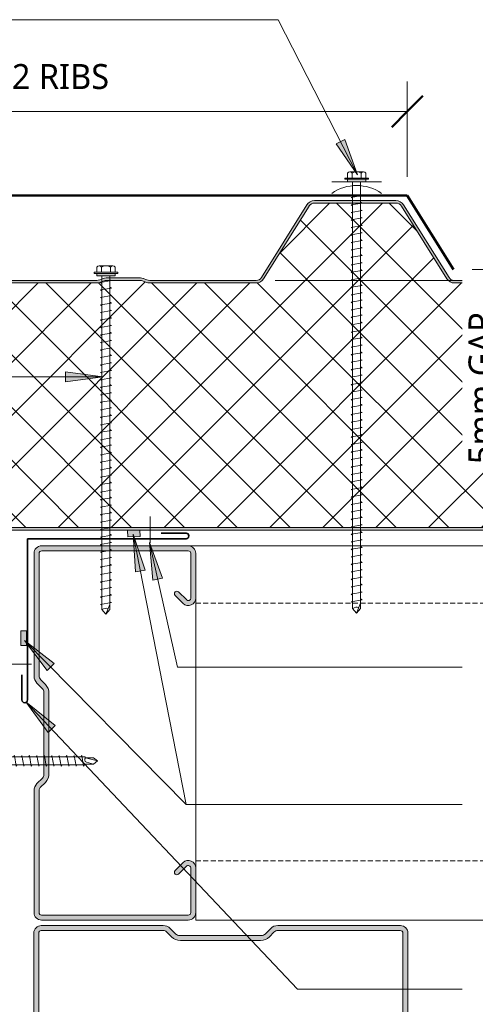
# Model space of a CAD drawing. Header units: millimetres. Extents: x -399 to 996, y 9 to 657.
# Tile 4 of 5: x 203 to 386, y 221 to 616. Entities that reach past the tile are written whole.
import ezdxf

# ---------------------------------------------------------------- set-up
doc = ezdxf.new("R2010")
doc.units = ezdxf.units.MM
doc.linetypes.add('Dash Short', pattern=[3, 2, -1])
for name, color, linetype, lineweight in [('A-ANNO-DIMS', 211, 'Continuous', 9), ('A-ANNO-DIMS-5', 211, 'Continuous', 9), ('A-DETL', 90, 'Continuous', 13), ('A-DETL-GENF', 92, 'Continuous', 13), ('G-ANNO-TEXT', 231, 'Continuous', 9)]:
    doc.layers.add(name, color=color, linetype=linetype, lineweight=lineweight)
doc.styles.add('Yu Gothic_1', font='Yu Gothic.ttf', dxfattribs={"height": 10})
doc.dimstyles.new('Diagonal', dxfattribs={"dimscale": 304.8, "dimtxt": 11.609035, "dimasz": 0.04101, "dimexe": 0.03937, "dimexo": 0.024606, "dimgap": 0.024606, "dimtad": 1, "dimdec": 0, "dimzin": 0, "dimdsep": 46, "dimtxsty": 'Yu Gothic_1', "dimblk1": 'OBLIQUE', "dimblk2": 'OBLIQUE', "dimsah": 1, "dimcen": 0.09, "dimazin": 0, "dimtfac": 1, "dimtdec": 4, "dimtix": 1, "dimtmove": 1, "dimatfit": 3, "dimfxl": 1, "dimtvp": 1, "dimtfill": 1, "dimtolj": 1, "dimtzin": 0, "dimarcsym": 2})
doc.dimstyles.new('Diagonal_1', dxfattribs={"dimscale": 304.8, "dimtxt": 11.609035, "dimasz": 0.04101, "dimexe": 0.03937, "dimexo": 0.024606, "dimgap": 0.024606, "dimtad": 1, "dimdec": 0, "dimzin": 0, "dimdsep": 46, "dimtxsty": 'Yu Gothic_1', "dimblk1": 'OBLIQUE', "dimblk2": 'OBLIQUE', "dimsah": 1, "dimcen": 0.09, "dimazin": 0, "dimtfac": 1, "dimtdec": 4, "dimtix": 1, "dimtmove": 0, "dimatfit": 3, "dimfxl": 1, "dimtvp": 1, "dimtfill": 1, "dimtolj": 1, "dimtzin": 0, "dimarcsym": 2})

# ---------------------------------------------------------------- blocks, each defined once
blk = doc.blocks.new('Metecno RFw 1000 - FLAT FINISH - RFw 1000 100mm - FLAT-4181614-06  BARGE WITH PROFILED CLADDING2')
at = {"layer": 'A-DETL-GENF'}
h = blk.add_hatch(color=256, dxfattribs=at)
h.paths.add_polyline_path([(1009.62, 0), (53.69, 0), (53.69, -1), (1018.41, -1.03), (1018.77, -1.23), (1018.97, -1.59), (1019, -1.8), (1018.97, -6.17), (1018.77, -6.53), (1018.6, -6.65), (1014.54, -9), (1001.2, -9), (1000.63, -9.07), (1000.1, -9.29), (999.64, -9.64), (999.29, -10.1), (999.07, -10.63), (999, -11.2), (998.97, -13.41), (998.77, -13.76), (998.41, -13.97), (998.2, -14), (994, -14), (994, -15), (998.41, -14.97), (998.67, -14.94), (999.1, -14.76), (999.47, -14.47), (999.84, -13.89), (999.94, -13.67), (1000, -12.99), (1000.04, -10.89), (1000.16, -10.6), (1000.35, -10.35), (1000.6, -10.16), (1000.89, -10.04), (1001.2, -10), (1014.54, -9.97), (1014.79, -9.94), (1015.22, -9.76), (1019.1, -7.52), (1019.47, -7.23), (1019.84, -6.65), (1019.94, -6.43), (1020, -5.96), (1020, -1.8), (1019.9, -1.23), (1019.76, -0.9), (1019.47, -0.53), (1019, -0.2), (1018.6, -0.05), (1018.2, 0)])
h.paths.add_polyline_path([(879.95, -99), (879.19, -99.07), (878.46, -99.29), (876.68, -100), (862.07, -100), (860.28, -99.29), (859.55, -99.07), (858.79, -99), (815.95, -99), (815.19, -99.07), (814.46, -99.29), (812.68, -100), (798.07, -100), (796.28, -99.29), (795.55, -99.07), (794.79, -99), (752.04, -99), (751.18, -99.11), (750.39, -99.43), (749.69, -99.93), (749.15, -100.6), (730.91, -129.78), (730.5, -130.29), (729.97, -130.67), (729.36, -130.92), (728.71, -131), (696.04, -131), (695.38, -130.92), (694.77, -130.67), (694.25, -130.29), (693.83, -129.78), (675.59, -100.6), (675.05, -99.93), (674.36, -99.43), (673.56, -99.11), (672.71, -99), (629.95, -99), (629.19, -99.07), (628.46, -99.29), (626.68, -100), (612.07, -100), (610.28, -99.29), (609.55, -99.07), (608.79, -99), (565.95, -99), (565.19, -99.07), (564.46, -99.29), (562.68, -100), (548.07, -100), (546.28, -99.29), (545.55, -99.07), (544.79, -99), (502.04, -99), (501.18, -99.11), (500.39, -99.43), (499.69, -99.93), (499.15, -100.6), (480.91, -129.78), (480.5, -130.29), (479.97, -130.67), (479.36, -130.92), (478.71, -131), (446.04, -131), (445.38, -130.92), (444.77, -130.67), (444.25, -130.29), (443.83, -129.78), (425.59, -100.6), (425.05, -99.93), (424.36, -99.43), (423.56, -99.11), (422.71, -99), (379.95, -99), (379.19, -99.07), (378.46, -99.29), (376.68, -100), (362.07, -100), (360.28, -99.29), (359.55, -99.07), (358.79, -99), (315.95, -99), (315.19, -99.07), (314.46, -99.29), (312.68, -100), (298.07, -100), (296.28, -99.29), (295.55, -99.07), (294.79, -99), (252.04, -99), (251.18, -99.11), (250.39, -99.43), (249.69, -99.93), (249.15, -100.6), (230.91, -129.78), (230.5, -130.29), (229.97, -130.67), (229.36, -130.92), (228.71, -131), (196.04, -131), (195.38, -130.92), (194.77, -130.67), (194.25, -130.29), (193.83, -129.78), (175.59, -100.6), (175.05, -99.93), (174.36, -99.43), (173.56, -99.11), (172.71, -99), (129.95, -99), (129.07, -99.11), (128.46, -99.29), (126.68, -100), (112.07, -100), (110.28, -99.29), (109.55, -99.07), (108.79, -99), (65.95, -99), (65.19, -99.07), (64.46, -99.29), (62.68, -100), (53.69, -100), (53.69, -101), (62.86, -100.95), (63.41, -100.79), (65.38, -100.05), (65.95, -100), (109.36, -100.05), (110.28, -100.36), (111.88, -100.95), (112.45, -101), (126.86, -100.95), (127.41, -100.79), (129.38, -100.05), (129.95, -100), (172.71, -100), (173.31, -100.08), (173.87, -100.3), (174.36, -100.66), (174.74, -101.13), (192.98, -130.31), (193.56, -131.01), (194.29, -131.55), (195.13, -131.89), (196.04, -132), (228.71, -132), (229.61, -131.89), (230.45, -131.55), (231.26, -130.92), (231.76, -130.31), (250, -101.13), (250.39, -100.66), (250.87, -100.3), (251.43, -100.08), (252.04, -100), (295.36, -100.05), (296.28, -100.36), (297.88, -100.95), (298.45, -101), (312.86, -100.95), (313.41, -100.79), (315.38, -100.05), (315.95, -100), (359.36, -100.05), (360.28, -100.36), (361.88, -100.95), (362.45, -101), (376.86, -100.95), (377.41, -100.79), (379.38, -100.05), (379.95, -100), (422.71, -100), (423.31, -100.08), (423.87, -100.3), (424.36, -100.66), (424.74, -101.13), (442.98, -130.31), (443.56, -131.01), (444.29, -131.55), (445.13, -131.89), (446.04, -132), (478.71, -132), (479.61, -131.89), (480.5, -131.52), (481.2, -131), (481.76, -130.31), (500, -101.13), (500.39, -100.66), (500.87, -100.3), (501.43, -100.08), (502.04, -100), (545.36, -100.05), (546.28, -100.36), (547.88, -100.95), (548.45, -101), (562.86, -100.95), (563.41, -100.79), (565.38, -100.05), (565.95, -100), (609.36, -100.05), (610.28, -100.36), (611.88, -100.95), (612.45, -101), (626.86, -100.95), (627.41, -100.79), (629.38, -100.05), (629.95, -100), (672.71, -100), (673.31, -100.08), (673.87, -100.3), (674.36, -100.66), (674.74, -101.13), (692.98, -130.31), (693.56, -131.01), (694.29, -131.55), (695.13, -131.89), (696.04, -132), (728.71, -132), (729.61, -131.89), (730.45, -131.55), (731.2, -131), (731.76, -130.31), (750, -101.13), (750.39, -100.66), (750.87, -100.3), (751.43, -100.08), (752.04, -100), (795.36, -100.05), (796.28, -100.36), (797.88, -100.95), (798.45, -101), (812.86, -100.95), (813.41, -100.79), (815.38, -100.05), (815.95, -100), (859.36, -100.05), (860.28, -100.36), (861.88, -100.95), (862.45, -101), (876.86, -100.95), (877.41, -100.79), (879.38, -100.05), (879.95, -100), (922.71, -100), (923.31, -100.08), (923.87, -100.3), (924.36, -100.66), (924.74, -101.13), (942.98, -130.31), (943.56, -131.01), (944.29, -131.55), (945.13, -131.89), (946.04, -132), (978.71, -132), (979.61, -131.89), (980.45, -131.55), (981.19, -131.01), (981.76, -130.31), (1000, -101.13), (999.15, -100.6), (980.91, -129.78), (980.5, -130.29), (979.97, -130.67), (979.36, -130.92), (978.71, -131), (946.04, -131), (945.38, -130.92), (944.77, -130.67), (944.25, -130.29), (943.83, -129.78), (925.59, -100.6), (925.05, -99.93), (924.36, -99.43), (923.56, -99.11), (922.71, -99), (884.53, -99)])
h = blk.add_hatch(dxfattribs=at)
h.set_pattern_fill('FP_2', color=256, style=0, pattern_type=2)
h.set_pattern_definition([(225, (1050.084, 411.128), (10.6066, -10.6066), []), (315, (1050.084, 411.128), (10.6066, 10.6066), [])])
h.paths.add_polyline_path([(1018.2, -1), (53.69, -1), (53.69, -100), (62.68, -100), (64.46, -99.29), (65.19, -99.07), (65.95, -99), (108.79, -99), (109.55, -99.07), (110.28, -99.29), (112.07, -100), (126.68, -100), (128.46, -99.29), (129.19, -99.07), (129.95, -99), (172.71, -99), (173.56, -99.11), (174.36, -99.43), (175.05, -99.93), (175.59, -100.6), (193.83, -129.78), (194.25, -130.29), (194.77, -130.67), (195.38, -130.92), (196.04, -131), (228.71, -131), (229.36, -130.92), (229.97, -130.67), (230.5, -130.29), (230.91, -129.78), (249.15, -100.6), (249.69, -99.93), (250.39, -99.43), (251.18, -99.11), (252.04, -99), (294.79, -99), (295.55, -99.07), (296.28, -99.29), (298.07, -100), (312.68, -100), (314.46, -99.29), (315.19, -99.07), (315.95, -99), (358.79, -99), (359.55, -99.07), (360.28, -99.29), (362.07, -100), (376.68, -100), (378.46, -99.29), (379.19, -99.07), (379.95, -99), (422.71, -99), (423.56, -99.11), (424.36, -99.43), (425.05, -99.93), (425.59, -100.6), (443.83, -129.78), (444.25, -130.29), (444.77, -130.67), (445.38, -130.92), (446.04, -131), (478.71, -131), (479.36, -130.92), (479.97, -130.67), (480.5, -130.29), (480.91, -129.78), (499.15, -100.6), (499.69, -99.93), (500.39, -99.43), (501.18, -99.11), (502.04, -99), (544.79, -99), (545.55, -99.07), (546.28, -99.29), (548.07, -100), (562.68, -100), (564.46, -99.29), (565.19, -99.07), (565.95, -99), (608.79, -99), (609.55, -99.07), (610.28, -99.29), (612.07, -100), (626.68, -100), (628.46, -99.29), (629.19, -99.07), (629.95, -99), (672.71, -99), (673.56, -99.11), (674.36, -99.43), (675.05, -99.93), (675.59, -100.6), (693.83, -129.78), (694.25, -130.29), (694.77, -130.67), (695.38, -130.92), (696.04, -131), (728.71, -131), (729.36, -130.92), (729.97, -130.67), (730.5, -130.29), (730.91, -129.78), (749.15, -100.6), (749.69, -99.93), (750.39, -99.43), (751.18, -99.11), (752.04, -99), (794.79, -99), (795.55, -99.07), (796.28, -99.29), (798.07, -100), (812.68, -100), (814.46, -99.29), (815.19, -99.07), (815.95, -99), (858.79, -99), (859.55, -99.07), (860.28, -99.29), (862.07, -100), (876.68, -100), (878.46, -99.29), (879.19, -99.07), (879.95, -99), (922.71, -99), (923.56, -99.11), (924.36, -99.43), (925.05, -99.93), (925.59, -100.6), (943.83, -129.78), (944.25, -130.29), (944.77, -130.67), (945.38, -130.92), (946.04, -131), (978.71, -131), (979.36, -130.92), (979.97, -130.67), (980.5, -130.29), (980.91, -129.78), (1000, -99.24), (1000, -13.2), (999.94, -13.67), (999.76, -14.1), (999.47, -14.47), (999.1, -14.76), (998.67, -14.94), (998.2, -15), (994, -15), (994, -14), (998.41, -13.97), (998.77, -13.76), (998.89, -13.6), (999, -12.99), (999, -11.2), (999.07, -10.63), (999.29, -10.1), (999.64, -9.64), (1000.1, -9.29), (1000.63, -9.07), (1001.2, -9), (1014.54, -9), (1018.77, -6.53), (1018.89, -6.36), (1019, -5.96), (1019, -1.8), (1018.89, -1.4), (1018.6, -1.11), (1018.41, -1.03)])
for p, q in [((1018.2, 0), (53.69, 0)), ((1018.2, -1), (53.69, -1)), ((629.95, -99), (672.71, -99)), ((629.95, -100), (672.71, -100)), ((674.74, -101.13), (692.98, -130.31)), ((675.59, -100.6), (693.83, -129.78)), ((730.91, -129.78), (749.15, -100.6)), ((731.76, -130.31), (750, -101.13)), ((752.04, -99), (794.79, -99)), ((752.04, -100), (794.79, -100)), ((795.91, -100.21), (797.34, -100.79)), ((796.28, -99.29), (798.07, -100)), ((798.07, -100), (812.68, -100)), ((798.45, -101), (812.29, -101)), ((812.68, -100), (814.46, -99.29)), ((813.41, -100.79), (814.84, -100.21)), ((815.95, -99), (858.79, -99)), ((815.95, -100), (858.79, -100)), ((696.04, -131), (728.71, -131)), ((696.04, -132), (728.71, -132))]:
    blk.add_line(p, q, dxfattribs=at)
for centre, radius, start, end in [((672.71, -102.4), 3.4, 32.0054, 90), ((672.71, -102.4), 2.4, 32.0054, 90), ((752.04, -102.4), 3.4, 90, 147.9946), ((752.04, -102.4), 2.4, 90, 147.9946), ((794.79, -103), 4, 68.1986, 90), ((794.79, -103), 3, 68.1986, 90), ((798.45, -98), 3, 248.1986, 270), ((812.29, -98), 3, 270, 291.8014), ((815.95, -103), 4, 90, 111.8014), ((815.95, -103), 3, 90, 111.8014), ((696.04, -128.4), 2.6, 212.0054, 270), ((728.71, -128.4), 2.6, 270, 327.9946), ((696.04, -128.4), 3.6, 212.0054, 270), ((728.71, -128.4), 3.6, 270, 327.9946)]:
    blk.add_arc(centre, radius, start, end, dxfattribs=at)
blk = doc.blocks.new('Metalcraft MSS Purlin-150x65 - Metalcraft MSS Purlin-150x65-2638609-06  BARGE WITH PROFILED CLADDING2')
at = {"layer": 'A-DETL-GENF'}
blk.add_hatch(color=256, dxfattribs=at).paths.add_polyline_path([(61.85, 0), (62.62, 0.1), (63.35, 0.4), (63.97, 0.88), (64.45, 1.5), (64.75, 2.22), (64.85, 3), (64.85, 20.94), (64.75, 21.71), (64.45, 22.43), (63.98, 23.05), (63.37, 23.52), (62.66, 23.82), (61.89, 23.93), (61.12, 23.84), (60.4, 23.56), (59.78, 23.1), (56.4, 19.67), (56.3, 19.43), (56.27, 19.17), (56.3, 18.91), (56.4, 18.67), (56.56, 18.46), (56.77, 18.31), (57.01, 18.21), (57.27, 18.17), (57.53, 18.21), (57.77, 18.31), (57.97, 18.46), (61.26, 21.7), (61.52, 21.81), (61.79, 21.84), (62.06, 21.81), (62.32, 21.7), (62.54, 21.53), (62.71, 21.31), (62.81, 21.06), (62.85, 20.79), (62.81, 2.74), (62.71, 2.5), (62.56, 2.29), (62.35, 2.13), (62.11, 2.03), (61.85, 2), (2.74, 2.03), (2.5, 2.13), (2.29, 2.29), (2.13, 2.5), (2.03, 2.74), (2, 2.99), (2.06, 52.43), (2.22, 52.83), (2.49, 53.18), (4.53, 55.22), (5.32, 56.25), (5.82, 57.46), (5.99, 58.75), (5.99, 90.92), (5.82, 92.21), (5.32, 93.42), (4.53, 94.45), (2.69, 96.3), (2.31, 96.78), (2.08, 97.34), (2, 97.95), (2.04, 147.19), (2.15, 147.45), (2.32, 147.68), (2.55, 147.85), (2.81, 147.96), (3.09, 148), (62.11, 147.97), (62.35, 147.87), (62.56, 147.71), (62.71, 147.5), (62.81, 147.26), (62.85, 147.01), (62.82, 128.73), (62.72, 128.5), (62.57, 128.3), (62.37, 128.15), (62.14, 128.05), (61.89, 128.02), (61.64, 128.05), (61.41, 128.15), (61.21, 128.3), (57.77, 131.69), (57.53, 131.79), (57.27, 131.83), (57.01, 131.79), (56.77, 131.69), (56.56, 131.54), (56.4, 131.33), (56.3, 131.09), (56.27, 130.83), (56.3, 130.57), (56.4, 130.33), (56.56, 130.12), (59.78, 126.9), (60.4, 126.44), (61.12, 126.16), (61.89, 126.07), (62.66, 126.18), (63.37, 126.48), (63.98, 126.95), (64.45, 127.57), (64.75, 128.29), (64.85, 129.06), (64.85, 147), (64.75, 147.78), (64.45, 148.5), (63.97, 149.12), (63.35, 149.6), (62.62, 149.9), (61.85, 150), (3, 150), (2.22, 149.9), (1.5, 149.6), (0.88, 149.12), (0.4, 148.5), (0.1, 147.78), (0, 147), (0, 97.81), (0.14, 96.77), (0.53, 95.81), (1.17, 94.98), (3.41, 92.75), (3.72, 92.33), (3.92, 91.85), (3.99, 91.34), (3.99, 58.34), (3.92, 57.82), (3.72, 57.34), (3.41, 56.93), (1.17, 54.69), (0.53, 53.86), (0.14, 52.9), (0, 51.87), (0, 3), (0.1, 2.22), (0.4, 1.5), (0.88, 0.88), (1.5, 0.4), (2.22, 0.1), (3, 0), (19.17, 0)])
for p, q in [((61.85, 150), (3, 150)), ((0, 147), (0, 97.81)), ((2, 97.95), (2, 146.91)), ((3.09, 148), (61.85, 148)), ((62.85, 147.01), (62.85, 128.98)), ((64.85, 129.06), (64.85, 147)), ((61.21, 128.3), (57.97, 131.54)), ((56.56, 130.12), (59.78, 126.9)), ((1.17, 94.98), (3.41, 92.75)), ((4.53, 94.45), (2.69, 96.3)), ((3.99, 91.34), (3.99, 58.34)), ((5.99, 58.75), (5.99, 90.92)), ((3.41, 56.93), (1.17, 54.69)), ((0, 51.87), (0, 3)), ((2, 2.99), (2, 52)), ((2.49, 53.18), (4.53, 55.22)), ((59.78, 23.1), (56.56, 19.88)), ((57.97, 18.46), (61.04, 21.53)), ((62.85, 20.79), (62.85, 2.99)), ((64.85, 3), (64.85, 20.94)), ((61.85, 2), (2.99, 2)), ((3, 0), (61.85, 0))]:
    blk.add_line(p, q, dxfattribs=at)
for centre, radius, start, end in [((3, 147), 3, 90, 180), ((61.85, 147), 3, 360, 90), ((3.09, 146.91), 1.09, 90, 180), ((61.85, 147.01), 0.993, 0, 90), ((57.27, 130.83), 1, 45, 225), ((61.85, 129.06), 2.99, 226.0338, 0), ((61.89, 128.98), 0.959, 225, 0), ((3.99, 97.81), 3.99, 180, 225), ((4.34, 97.95), 2.34, 180, 225), ((2, 91.34), 1.99, 0, 45), ((1, 90.92), 4.99, 360, 45), ((2, 58.34), 1.99, 315, 360), ((1, 58.75), 4.99, 315, 360), ((3.99, 51.87), 3.99, 135, 180), ((3.67, 52), 1.67, 135, 180), ((61.85, 20.94), 2.99, 360, 133.9662), ((57.27, 19.17), 1, 135, 315), ((61.79, 20.79), 1.06, 0, 135), ((3, 3), 3, 180, 270), ((2.99, 2.99), 0.993, 180, 270), ((61.85, 3), 3, 270, 360), ((61.85, 2.99), 0.993, 270, 0)]:
    blk.add_arc(centre, radius, start, end, dxfattribs=at)
blk = doc.blocks.new('TEK Screw - TEK Screw-4849011-06  BARGE WITH PROFILED CLADDING2')
at = {"layer": 'A-DETL-GENF'}
blk.add_hatch(color=256, dxfattribs=at).paths.add_polyline_path([(-3.67, 0), (3.67, 0), (3.67, 1), (-3.67, 1)])
for p, q in [((-2.76, 3.97), (2.76, 3.97)), ((4.79, 1.5), (-4.79, 1.5)), ((-4.79, 1.5), (-4.79, 1)), ((-3.67, 1), (-4.79, 1)), ((-3.67, 1.5), (-3.67, 3.47)), ((3.67, 1), (-3.67, 1)), ((-3.67, 1), (-3.67, 0)), ((-3.67, 0), (3.67, 0)), ((-1.85, 1.5), (-1.85, 3.47)), ((-1.6, 0), (-1.6, -135.1)), ((1.6, -135.1), (1.6, 0)), ((1.85, 1.5), (1.85, 3.47)), ((3.67, 1.5), (3.67, 3.47)), ((4.79, 1), (3.67, 1)), ((3.67, 0), (3.67, 1)), ((4.79, 1), (4.79, 1.5)), ((2.17, -1.91), (-2.17, -2.67)), ((-2.17, -2.67), (-1.6, -3)), ((1.6, -1.58), (2.17, -1.91)), ((2.17, -4.91), (-2.17, -5.67)), ((-2.17, -5.67), (-1.6, -6)), ((1.6, -4.58), (2.17, -4.91)), ((1.6, -7.58), (2.17, -7.91)), ((2.17, -7.91), (-2.17, -8.67)), ((-2.17, -8.67), (-1.6, -9)), ((2.17, -10.91), (-2.17, -11.67)), ((-2.17, -11.67), (-1.6, -12)), ((1.6, -10.58), (2.17, -10.91)), ((2.17, -13.91), (-2.17, -14.67)), ((-2.17, -14.67), (-1.6, -15)), ((1.6, -13.58), (2.17, -13.91)), ((2.17, -16.91), (-2.17, -17.67)), ((-2.17, -17.67), (-1.6, -18)), ((1.6, -16.58), (2.17, -16.91)), ((1.6, -19.58), (2.17, -19.91)), ((2.17, -19.91), (-2.17, -20.67)), ((-2.17, -20.67), (-1.6, -21)), ((2.17, -22.91), (-2.17, -23.67)), ((-2.17, -23.67), (-1.6, -24)), ((1.6, -22.58), (2.17, -22.91)), ((2.17, -25.91), (-2.17, -26.67)), ((-2.17, -26.67), (-1.6, -27)), ((1.6, -25.58), (2.17, -25.91)), ((2.17, -28.91), (-2.17, -29.67)), ((-2.17, -29.67), (-1.6, -30)), ((1.6, -28.58), (2.17, -28.91)), ((2.17, -31.91), (-2.17, -32.67)), ((-2.17, -32.67), (-1.6, -33)), ((2.17, -34.91), (-2.17, -35.67)), ((1.6, -31.58), (2.17, -31.91)), ((1.6, -34.58), (2.17, -34.91)), ((-2.17, -35.67), (-1.6, -36)), ((2.17, -37.91), (-2.17, -38.67)), ((-2.17, -38.67), (-1.6, -39)), ((1.6, -37.58), (2.17, -37.91)), ((2.17, -40.91), (-2.17, -41.67)), ((-2.17, -41.67), (-1.6, -42)), ((1.6, -40.58), (2.17, -40.91)), ((2.17, -43.91), (-2.17, -44.67)), ((-2.17, -44.67), (-1.6, -45)), ((2.17, -46.91), (-2.17, -47.67)), ((1.6, -43.58), (2.17, -43.91)), ((1.6, -46.58), (2.17, -46.91)), ((-2.17, -47.67), (-1.6, -48)), ((2.17, -49.91), (-2.17, -50.67)), ((-2.17, -50.67), (-1.6, -51)), ((1.6, -49.58), (2.17, -49.91)), ((2.17, -52.91), (-2.17, -53.67)), ((-2.17, -53.67), (-1.6, -54)), ((1.6, -52.58), (2.17, -52.91)), ((2.17, -55.91), (-2.17, -56.67)), ((-2.17, -56.67), (-1.6, -57)), ((2.17, -58.91), (-2.17, -59.67)), ((1.6, -55.58), (2.17, -55.91)), ((1.6, -58.58), (2.17, -58.91)), ((-2.17, -59.67), (-1.6, -60)), ((2.17, -61.91), (-2.17, -62.67)), ((-2.17, -62.67), (-1.6, -63)), ((1.6, -61.58), (2.17, -61.91)), ((2.17, -64.91), (-2.17, -65.67)), ((-2.17, -65.67), (-1.6, -66)), ((1.6, -64.58), (2.17, -64.91)), ((2.17, -67.91), (-2.17, -68.67)), ((-2.17, -68.67), (-1.6, -69)), ((2.17, -70.91), (-2.17, -71.67)), ((1.6, -67.58), (2.17, -67.91)), ((1.6, -70.58), (2.17, -70.91)), ((-2.17, -71.67), (-1.6, -72)), ((2.17, -73.91), (-2.17, -74.67)), ((-2.17, -74.67), (-1.6, -75)), ((1.6, -73.58), (2.17, -73.91)), ((2.17, -76.91), (-2.17, -77.67)), ((-2.17, -77.67), (-1.6, -78)), ((1.6, -76.58), (2.17, -76.91)), ((2.17, -79.91), (-2.17, -80.67)), ((-2.17, -80.67), (-1.6, -81)), ((1.6, -79.58), (2.17, -79.91)), ((1.6, -82.58), (2.17, -82.91)), ((2.17, -82.91), (-2.17, -83.67)), ((-2.17, -83.67), (-1.6, -84)), ((2.17, -85.91), (-2.17, -86.67)), ((-2.17, -86.67), (-1.6, -87)), ((1.6, -85.58), (2.17, -85.91)), ((2.17, -88.91), (-2.17, -89.67)), ((-2.17, -89.67), (-1.6, -90)), ((1.6, -88.58), (2.17, -88.91)), ((2.17, -91.91), (-2.17, -92.67)), ((-2.17, -92.67), (-1.6, -93)), ((1.6, -91.58), (2.17, -91.91)), ((1.6, -94.58), (2.17, -94.91)), ((2.17, -94.91), (-2.17, -95.67)), ((-2.17, -95.67), (-1.6, -96)), ((2.17, -97.91), (-2.17, -98.67)), ((1.6, -97.58), (2.17, -97.91)), ((-2.17, -98.67), (-1.6, -99)), ((2.17, -100.91), (-2.17, -101.67)), ((-2.17, -101.67), (-1.6, -102)), ((1.6, -100.58), (2.17, -100.91)), ((2.17, -103.91), (-2.17, -104.67)), ((-2.17, -104.67), (-1.6, -105)), ((1.6, -103.58), (2.17, -103.91)), ((2.17, -106.91), (-2.17, -107.67)), ((-2.17, -107.67), (-1.6, -108)), ((2.17, -109.91), (-2.17, -110.67)), ((1.6, -106.58), (2.17, -106.91)), ((1.6, -109.58), (2.17, -109.91)), ((-2.17, -110.67), (-1.6, -111)), ((2.17, -112.91), (-2.17, -113.67)), ((-2.17, -113.67), (-1.6, -114)), ((1.6, -112.58), (2.17, -112.91)), ((2.17, -115.91), (-2.17, -116.67)), ((-2.17, -116.67), (-1.6, -117)), ((1.6, -115.58), (2.17, -115.91)), ((2.17, -118.91), (-2.17, -119.67)), ((-2.17, -119.67), (-1.6, -120)), ((2.17, -121.91), (-2.17, -122.67)), ((1.6, -118.58), (2.17, -118.91)), ((1.6, -121.58), (2.17, -121.91)), ((-2.17, -122.67), (-1.6, -123)), ((2.17, -124.91), (-2.17, -125.67)), ((-2.17, -125.67), (-1.6, -126)), ((1.6, -124.58), (2.17, -124.91)), ((2.17, -127.91), (-2.17, -128.67)), ((-2.17, -128.67), (-1.6, -129)), ((1.6, -127.58), (2.17, -127.91)), ((2.17, -130.91), (-2.17, -131.67)), ((-2.17, -131.67), (-1.6, -132)), ((2.17, -133.91), (-2.17, -134.67)), ((1.6, -130.58), (2.17, -130.91)), ((1.6, -133.58), (2.17, -133.91)), ((-2.17, -134.67), (-1.6, -135)), ((-1.28, -135.41), (-1.6, -135.1)), ((-1.28, -138.63), (-1.28, -135.41)), ((-1.28, -138.63), (-0.56, -135.75)), ((0, -140.16), (1.28, -135.41)), ((1.28, -135.41), (1.6, -135.1)), ((1.28, -138.63), (1.28, -135.41)), ((-1.28, -138.63), (0, -140.16)), ((1.28, -138.63), (0, -140.16))]:
    blk.add_line(p, q, dxfattribs=at)
for centre, radius, start, end in [((-2.76, 2.9), 1.08, 32.3801, 147.6199), ((0, 0.31), 3.67, 59.7274, 120.2726), ((2.76, 2.9), 1.08, 32.3801, 147.6199), ((0.49, -136.29), 1.18, 48.2394, 152.9362)]:
    blk.add_arc(centre, radius, start, end, dxfattribs=at)
blk = doc.blocks.new('Screw - Screw-4795385-06  BARGE WITH PROFILED CLADDING2')
at = {"layer": 'A-DETL-GENF'}
blk.add_hatch(color=256, dxfattribs=at).paths.add_polyline_path([(3.67, 0), (3.67, 1), (-3.67, 1), (-3.67, 0)])
for p, q in [((-2.76, 3.97), (2.76, 3.97)), ((4.79, 1.5), (-4.79, 1.5)), ((-4.79, 1.5), (-4.79, 1)), ((-3.67, 1), (-4.79, 1)), ((-3.67, 1.5), (-3.67, 3.47)), ((3.67, 1), (-3.67, 1)), ((-3.67, 1), (-3.67, 0)), ((-3.67, 0), (3.67, 0)), ((-1.85, 1.5), (-1.85, 3.47)), ((-1.6, 0), (-1.6, -133.7)), ((1.6, -133.7), (1.6, 0)), ((1.85, 1.5), (1.85, 3.47)), ((3.67, 1.5), (3.67, 3.47)), ((4.79, 1), (3.67, 1)), ((3.67, 0), (3.67, 1)), ((4.79, 1), (4.79, 1.5)), ((2.17, -1.91), (-2.17, -2.67)), ((-2.17, -2.67), (-1.6, -3)), ((1.6, -1.58), (2.17, -1.91)), ((2.17, -4.91), (-2.17, -5.67)), ((-2.17, -5.67), (-1.6, -6)), ((1.6, -4.58), (2.17, -4.91)), ((1.6, -7.58), (2.17, -7.91)), ((2.17, -7.91), (-2.17, -8.67)), ((-2.17, -8.67), (-1.6, -9)), ((2.17, -10.91), (-2.17, -11.67)), ((-2.17, -11.67), (-1.6, -12)), ((1.6, -10.58), (2.17, -10.91)), ((2.17, -13.91), (-2.17, -14.67)), ((-2.17, -14.67), (-1.6, -15)), ((1.6, -13.58), (2.17, -13.91)), ((2.17, -16.91), (-2.17, -17.67)), ((-2.17, -17.67), (-1.6, -18)), ((1.6, -16.58), (2.17, -16.91)), ((1.6, -19.58), (2.17, -19.91)), ((2.17, -19.91), (-2.17, -20.67)), ((-2.17, -20.67), (-1.6, -21)), ((2.17, -22.91), (-2.17, -23.67)), ((-2.17, -23.67), (-1.6, -24)), ((1.6, -22.58), (2.17, -22.91)), ((2.17, -25.91), (-2.17, -26.67)), ((-2.17, -26.67), (-1.6, -27)), ((1.6, -25.58), (2.17, -25.91)), ((2.17, -28.91), (-2.17, -29.67)), ((-2.17, -29.67), (-1.6, -30)), ((1.6, -28.58), (2.17, -28.91)), ((2.17, -31.91), (-2.17, -32.67)), ((-2.17, -32.67), (-1.6, -33)), ((2.17, -34.91), (-2.17, -35.67)), ((1.6, -31.58), (2.17, -31.91)), ((1.6, -34.58), (2.17, -34.91)), ((-2.17, -35.67), (-1.6, -36)), ((2.17, -37.91), (-2.17, -38.67)), ((-2.17, -38.67), (-1.6, -39)), ((1.6, -37.58), (2.17, -37.91)), ((2.17, -40.91), (-2.17, -41.67)), ((-2.17, -41.67), (-1.6, -42)), ((1.6, -40.58), (2.17, -40.91)), ((2.17, -43.91), (-2.17, -44.67)), ((-2.17, -44.67), (-1.6, -45)), ((2.17, -46.91), (-2.17, -47.67)), ((1.6, -43.58), (2.17, -43.91)), ((1.6, -46.58), (2.17, -46.91)), ((-2.17, -47.67), (-1.6, -48)), ((2.17, -49.91), (-2.17, -50.67)), ((-2.17, -50.67), (-1.6, -51)), ((1.6, -49.58), (2.17, -49.91)), ((2.17, -52.91), (-2.17, -53.67)), ((-2.17, -53.67), (-1.6, -54)), ((1.6, -52.58), (2.17, -52.91)), ((2.17, -55.91), (-2.17, -56.67)), ((-2.17, -56.67), (-1.6, -57)), ((2.17, -58.91), (-2.17, -59.67)), ((1.6, -55.58), (2.17, -55.91)), ((1.6, -58.58), (2.17, -58.91)), ((-2.17, -59.67), (-1.6, -60)), ((2.17, -61.91), (-2.17, -62.67)), ((-2.17, -62.67), (-1.6, -63)), ((1.6, -61.58), (2.17, -61.91)), ((2.17, -64.91), (-2.17, -65.67)), ((-2.17, -65.67), (-1.6, -66)), ((1.6, -64.58), (2.17, -64.91)), ((2.17, -67.91), (-2.17, -68.67)), ((-2.17, -68.67), (-1.6, -69)), ((2.17, -70.91), (-2.17, -71.67)), ((1.6, -67.58), (2.17, -67.91)), ((1.6, -70.58), (2.17, -70.91)), ((-2.17, -71.67), (-1.6, -72)), ((2.17, -73.91), (-2.17, -74.67)), ((-2.17, -74.67), (-1.6, -75)), ((1.6, -73.58), (2.17, -73.91)), ((2.17, -76.91), (-2.17, -77.67)), ((-2.17, -77.67), (-1.6, -78)), ((1.6, -76.58), (2.17, -76.91)), ((2.17, -79.91), (-2.17, -80.67)), ((-2.17, -80.67), (-1.6, -81)), ((1.6, -79.58), (2.17, -79.91)), ((1.6, -82.58), (2.17, -82.91)), ((2.17, -82.91), (-2.17, -83.67)), ((-2.17, -83.67), (-1.6, -84)), ((2.17, -85.91), (-2.17, -86.67)), ((-2.17, -86.67), (-1.6, -87)), ((1.6, -85.58), (2.17, -85.91)), ((2.17, -88.91), (-2.17, -89.67)), ((-2.17, -89.67), (-1.6, -90)), ((1.6, -88.58), (2.17, -88.91)), ((2.17, -91.91), (-2.17, -92.67)), ((-2.17, -92.67), (-1.6, -93)), ((1.6, -91.58), (2.17, -91.91)), ((1.6, -94.58), (2.17, -94.91)), ((2.17, -94.91), (-2.17, -95.67)), ((-2.17, -95.67), (-1.6, -96)), ((2.17, -97.91), (-2.17, -98.67)), ((1.6, -97.58), (2.17, -97.91)), ((-2.17, -98.67), (-1.6, -99)), ((2.17, -100.91), (-2.17, -101.67)), ((-2.17, -101.67), (-1.6, -102)), ((1.6, -100.58), (2.17, -100.91)), ((2.17, -103.91), (-2.17, -104.67)), ((-2.17, -104.67), (-1.6, -105)), ((1.6, -103.58), (2.17, -103.91)), ((2.17, -106.91), (-2.17, -107.67)), ((-2.17, -107.67), (-1.6, -108)), ((2.17, -109.91), (-2.17, -110.67)), ((1.6, -106.58), (2.17, -106.91)), ((1.6, -109.58), (2.17, -109.91)), ((-2.17, -110.67), (-1.6, -111)), ((2.17, -112.91), (-2.17, -113.67)), ((-2.17, -113.67), (-1.6, -114)), ((1.6, -112.58), (2.17, -112.91)), ((2.17, -115.91), (-2.17, -116.67)), ((-2.17, -116.67), (-1.6, -117)), ((1.6, -115.58), (2.17, -115.91)), ((2.17, -118.91), (-2.17, -119.67)), ((-2.17, -119.67), (-1.6, -120)), ((2.17, -121.91), (-2.17, -122.67)), ((1.6, -118.58), (2.17, -118.91)), ((1.6, -121.58), (2.17, -121.91)), ((-2.17, -122.67), (-1.6, -123)), ((2.17, -124.91), (-2.17, -125.67)), ((-2.17, -125.67), (-1.6, -126)), ((1.6, -124.58), (2.17, -124.91)), ((2.17, -127.91), (-2.17, -128.67)), ((-2.17, -128.67), (-1.6, -129)), ((1.6, -127.58), (2.17, -127.91)), ((2.17, -130.91), (-2.17, -131.67)), ((-2.17, -131.67), (-1.6, -132)), ((-1.6, -133.7), (0, -135.6)), ((0, -135.6), (1.6, -131.65)), ((1.6, -133.7), (0, -135.6)), ((1.6, -130.58), (2.17, -130.91))]:
    blk.add_line(p, q, dxfattribs=at)
for centre, radius, start, end in [((-2.76, 2.9), 1.08, 32.3801, 147.6199), ((0, 0.31), 3.67, 59.7274, 120.2726), ((2.76, 2.9), 1.08, 32.3801, 147.6199), ((0.08, -136.32), 3.11, 74.3059, 122.4975)]:
    blk.add_arc(centre, radius, start, end, dxfattribs=at)
blk = doc.blocks.new('Line Fixing - Rivet-4899982-06  BARGE WITH PROFILED CLADDING2')
at = {"layer": 'A-DETL-GENF'}
blk.add_line((0, -10.53), (0, 0), dxfattribs=at)
blk = doc.blocks.new('Line Fixing - Rivet-4900006-06  BARGE WITH PROFILED CLADDING2')
at = {"layer": 'A-DETL-GENF'}
blk.add_line((0, -10.61), (0, 0), dxfattribs=at)
blk = doc.blocks.new('Screw emboss washer 01 - Screw emboss washer 01-4796858-06  BARGE WITH PROFILED CLADDING2')
at = {"layer": 'A-DETL-GENF'}
blk.add_hatch(color=256, dxfattribs=at).paths.add_polyline_path([(3.67, 3.59), (3.67, 4.59), (-3.67, 4.59), (-3.67, 3.59)])
for p, q in [((4.79, 5.09), (-4.79, 5.09)), ((-4.79, 5.09), (-4.79, 4.59)), ((-3.67, 4.59), (-4.79, 4.59)), ((-3.67, 5.09), (-3.67, 7.07)), ((3.67, 4.59), (-3.67, 4.59)), ((-3.67, 4.59), (-3.67, 3.59)), ((-2.76, 7.57), (2.76, 7.57)), ((-1.85, 5.09), (-1.85, 7.07)), ((1.85, 5.09), (1.85, 7.07)), ((3.67, 5.09), (3.67, 7.07)), ((4.79, 4.59), (3.67, 4.59)), ((3.67, 3.59), (3.67, 4.59)), ((4.79, 4.59), (4.79, 5.09)), ((0, 3.59), (-10, 3.59)), ((-3.67, 3.59), (3.67, 3.59)), ((-1.6, 3.59), (-1.6, -167.38)), ((0, 3.59), (10, 3.59)), ((1.6, -167.38), (1.6, 3.59)), ((2.17, -1.91), (-2.17, -2.67)), ((-2.17, -2.67), (-1.6, -3)), ((1.6, -1.58), (2.17, -1.91)), ((2.17, -4.91), (-2.17, -5.67)), ((-2.17, -5.67), (-1.6, -6)), ((1.6, -4.58), (2.17, -4.91)), ((1.6, -7.58), (2.17, -7.91)), ((2.17, -7.91), (-2.17, -8.67)), ((-2.17, -8.67), (-1.6, -9)), ((2.17, -10.91), (-2.17, -11.67)), ((-2.17, -11.67), (-1.6, -12)), ((1.6, -10.58), (2.17, -10.91)), ((2.17, -13.91), (-2.17, -14.67)), ((-2.17, -14.67), (-1.6, -15)), ((1.6, -13.58), (2.17, -13.91)), ((2.17, -16.91), (-2.17, -17.67)), ((-2.17, -17.67), (-1.6, -18)), ((1.6, -16.58), (2.17, -16.91)), ((1.6, -19.58), (2.17, -19.91)), ((2.17, -19.91), (-2.17, -20.67)), ((-2.17, -20.67), (-1.6, -21)), ((2.17, -22.91), (-2.17, -23.67)), ((-2.17, -23.67), (-1.6, -24)), ((1.6, -22.58), (2.17, -22.91)), ((2.17, -25.91), (-2.17, -26.67)), ((-2.17, -26.67), (-1.6, -27)), ((1.6, -25.58), (2.17, -25.91)), ((2.17, -28.91), (-2.17, -29.67)), ((-2.17, -29.67), (-1.6, -30)), ((1.6, -28.58), (2.17, -28.91)), ((2.17, -31.91), (-2.17, -32.67)), ((-2.17, -32.67), (-1.6, -33)), ((2.17, -34.91), (-2.17, -35.67)), ((1.6, -31.58), (2.17, -31.91)), ((1.6, -34.58), (2.17, -34.91)), ((-2.17, -35.67), (-1.6, -36)), ((2.17, -37.91), (-2.17, -38.67)), ((-2.17, -38.67), (-1.6, -39)), ((1.6, -37.58), (2.17, -37.91)), ((2.17, -40.91), (-2.17, -41.67)), ((-2.17, -41.67), (-1.6, -42)), ((1.6, -40.58), (2.17, -40.91)), ((2.17, -43.91), (-2.17, -44.67)), ((-2.17, -44.67), (-1.6, -45)), ((2.17, -46.91), (-2.17, -47.67)), ((1.6, -43.58), (2.17, -43.91)), ((1.6, -46.58), (2.17, -46.91)), ((-2.17, -47.67), (-1.6, -48)), ((2.17, -49.91), (-2.17, -50.67)), ((-2.17, -50.67), (-1.6, -51)), ((1.6, -49.58), (2.17, -49.91)), ((2.17, -52.91), (-2.17, -53.67)), ((-2.17, -53.67), (-1.6, -54)), ((1.6, -52.58), (2.17, -52.91)), ((2.17, -55.91), (-2.17, -56.67)), ((-2.17, -56.67), (-1.6, -57)), ((2.17, -58.91), (-2.17, -59.67)), ((1.6, -55.58), (2.17, -55.91)), ((1.6, -58.58), (2.17, -58.91)), ((-2.17, -59.67), (-1.6, -60)), ((2.17, -61.91), (-2.17, -62.67)), ((-2.17, -62.67), (-1.6, -63)), ((1.6, -61.58), (2.17, -61.91)), ((2.17, -64.91), (-2.17, -65.67)), ((-2.17, -65.67), (-1.6, -66)), ((1.6, -64.58), (2.17, -64.91)), ((2.17, -67.91), (-2.17, -68.67)), ((-2.17, -68.67), (-1.6, -69)), ((2.17, -70.91), (-2.17, -71.67)), ((1.6, -67.58), (2.17, -67.91)), ((1.6, -70.58), (2.17, -70.91)), ((-2.17, -71.67), (-1.6, -72)), ((2.17, -73.91), (-2.17, -74.67)), ((-2.17, -74.67), (-1.6, -75)), ((1.6, -73.58), (2.17, -73.91)), ((2.17, -76.91), (-2.17, -77.67)), ((-2.17, -77.67), (-1.6, -78)), ((1.6, -76.58), (2.17, -76.91)), ((2.17, -79.91), (-2.17, -80.67)), ((-2.17, -80.67), (-1.6, -81)), ((1.6, -79.58), (2.17, -79.91)), ((1.6, -82.58), (2.17, -82.91)), ((2.17, -82.91), (-2.17, -83.67)), ((-2.17, -83.67), (-1.6, -84)), ((2.17, -85.91), (-2.17, -86.67)), ((-2.17, -86.67), (-1.6, -87)), ((1.6, -85.58), (2.17, -85.91)), ((2.17, -88.91), (-2.17, -89.67)), ((-2.17, -89.67), (-1.6, -90)), ((1.6, -88.58), (2.17, -88.91)), ((2.17, -91.91), (-2.17, -92.67)), ((-2.17, -92.67), (-1.6, -93)), ((1.6, -91.58), (2.17, -91.91)), ((1.6, -94.58), (2.17, -94.91)), ((2.17, -94.91), (-2.17, -95.67)), ((-2.17, -95.67), (-1.6, -96)), ((2.17, -97.91), (-2.17, -98.67)), ((1.6, -97.58), (2.17, -97.91)), ((-2.17, -98.67), (-1.6, -99)), ((2.17, -100.91), (-2.17, -101.67)), ((-2.17, -101.67), (-1.6, -102)), ((1.6, -100.58), (2.17, -100.91)), ((2.17, -103.91), (-2.17, -104.67)), ((-2.17, -104.67), (-1.6, -105)), ((1.6, -103.58), (2.17, -103.91)), ((2.17, -106.91), (-2.17, -107.67)), ((-2.17, -107.67), (-1.6, -108)), ((2.17, -109.91), (-2.17, -110.67)), ((1.6, -106.58), (2.17, -106.91)), ((1.6, -109.58), (2.17, -109.91)), ((-2.17, -110.67), (-1.6, -111)), ((2.17, -112.91), (-2.17, -113.67)), ((-2.17, -113.67), (-1.6, -114)), ((1.6, -112.58), (2.17, -112.91)), ((2.17, -115.91), (-2.17, -116.67)), ((-2.17, -116.67), (-1.6, -117)), ((1.6, -115.58), (2.17, -115.91)), ((2.17, -118.91), (-2.17, -119.67)), ((-2.17, -119.67), (-1.6, -120)), ((2.17, -121.91), (-2.17, -122.67)), ((1.6, -118.58), (2.17, -118.91)), ((1.6, -121.58), (2.17, -121.91)), ((-2.17, -122.67), (-1.6, -123)), ((2.17, -124.91), (-2.17, -125.67)), ((-2.17, -125.67), (-1.6, -126)), ((1.6, -124.58), (2.17, -124.91)), ((2.17, -127.91), (-2.17, -128.67)), ((-2.17, -128.67), (-1.6, -129)), ((1.6, -127.58), (2.17, -127.91)), ((2.17, -130.91), (-2.17, -131.67)), ((-2.17, -131.67), (-1.6, -132)), ((2.17, -133.91), (-2.17, -134.67)), ((1.6, -130.58), (2.17, -130.91)), ((1.6, -133.58), (2.17, -133.91)), ((-2.17, -134.67), (-1.6, -135)), ((2.17, -136.91), (-2.17, -137.67)), ((-2.17, -137.67), (-1.6, -138)), ((1.6, -136.58), (2.17, -136.91)), ((2.17, -139.91), (-2.17, -140.67)), ((-2.17, -140.67), (-1.6, -141)), ((1.6, -139.58), (2.17, -139.91)), ((2.17, -142.91), (-2.17, -143.67)), ((-2.17, -143.67), (-1.6, -144)), ((2.17, -145.91), (-2.17, -146.67)), ((1.6, -142.58), (2.17, -142.91)), ((1.6, -145.58), (2.17, -145.91)), ((-2.17, -146.67), (-1.6, -147)), ((2.17, -148.91), (-2.17, -149.67)), ((-2.17, -149.67), (-1.6, -150)), ((1.6, -148.58), (2.17, -148.91)), ((2.17, -151.91), (-2.17, -152.67)), ((-2.17, -152.67), (-1.6, -153)), ((1.6, -151.58), (2.17, -151.91)), ((2.17, -154.91), (-2.17, -155.67)), ((-2.17, -155.67), (-1.6, -156)), ((1.6, -154.58), (2.17, -154.91)), ((1.6, -157.58), (2.17, -157.91)), ((2.17, -157.91), (-2.17, -158.67)), ((-2.17, -158.67), (-1.6, -159)), ((2.17, -160.91), (-2.17, -161.67)), ((-2.17, -161.67), (-1.6, -162)), ((1.6, -160.58), (2.17, -160.91)), ((2.17, -163.91), (-2.17, -164.67)), ((-2.17, -164.67), (-1.6, -165)), ((0, -169.28), (1.6, -165.32)), ((1.6, -163.58), (2.17, -163.91)), ((-1.6, -167.38), (0, -169.28)), ((1.6, -167.38), (0, -169.28))]:
    blk.add_line(p, q, dxfattribs=at)
for centre, radius, start, end in [((-2.76, 6.49), 1.08, 32.3801, 147.6199), ((0, 3.9), 3.67, 59.7274, 120.2726), ((2.76, 6.49), 1.08, 32.3801, 147.6199), ((0, -15.31), 17.4, 54.9153, 125.0847), ((0.08, -170), 3.11, 74.3059, 122.4975)]:
    blk.add_arc(centre, radius, start, end, dxfattribs=at)
blk = doc.blocks.new('DIMBLOCK1-06  BARGE WITH PROFILED CLADDING2')
at = {"layer": 'A-ANNO-DIMS-5', "lineweight": 50}
for p, q in [((402.87, 515.52), (396.62, 521.77)), ((402.87, 511.13), (396.62, 517.38)), ((402.87, 515.52), (409.12, 509.27)), ((402.87, 511.13), (409.12, 504.88))]:
    blk.add_line(p, q, dxfattribs=at)
at = {"layer": 'A-ANNO-DIMS-5'}
for p, q in [((402.87, 515.52), (384.62, 515.52)), ((402.87, 515.52), (402.87, 511.13)), ((402.87, 515.52), (414.87, 515.52)), ((402.87, 511.13), (305.55, 511.13)), ((402.87, 511.13), (414.87, 511.13))]:
    blk.add_line(p, q, dxfattribs=at)
blk.add_ellipse((402.87, 498.8), major_axis=(16.77, 0), ratio=0.866388, start_param=1.570796, end_param=3.141593, dxfattribs=at)
at = {"layer": 'A-ANNO-DIMS-5', "color": 0, "insert": (383.11, 437.51), "char_height": 10, "width": 73.5467, "attachment_point": 1, "rotation": 90, "line_spacing_factor": 1.024327, "style": 'Yu Gothic_1', "bg_fill": 3, "box_fill_scale": 1.25, "bg_fill_color": 256, "bg_fill_true_color": 13158600, "bg_fill_transparency": 0}
blk.add_mtext('5mm GAP', dxfattribs=at)
blk = doc.blocks.new('_Oblique')
at = {"color": 0, "linetype": 'ByBlock', "lineweight": -2}
blk.add_line((-0.5, -0.5), (0.5, 0.5), dxfattribs=at)
blk = doc.blocks.new('DIMBLOCK2-06  BARGE WITH PROFILED CLADDING2')
at = {"layer": 'A-ANNO-DIMS-5'}
for p, q in [((50.08, 578.82), (50.08, 590.82)), ((358.58, 578.82), (358.58, 590.82)), ((50.08, 578.82), (358.58, 578.82)), ((50.08, 578.82), (50.08, 550.58)), ((358.58, 578.82), (358.58, 552.7))]:
    blk.add_line(p, q, dxfattribs=at)
at = {"layer": 'A-ANNO-DIMS-5', "lineweight": 50}
for p, q in [((50.08, 578.82), (56.33, 585.07)), ((358.58, 578.82), (364.83, 585.07)), ((50.08, 578.82), (43.83, 572.57)), ((358.58, 578.82), (352.33, 572.57))]:
    blk.add_line(p, q, dxfattribs=at)
at = {"layer": 'A-ANNO-DIMS-5', "color": 0, "insert": (167.03, 597.86), "char_height": 10, "width": 89.5261, "attachment_point": 1, "line_spacing_factor": 1.024327, "style": 'Yu Gothic_1', "bg_fill": 3, "box_fill_scale": 1.25, "bg_fill_color": 256, "bg_fill_true_color": 13158600, "bg_fill_transparency": 0}
blk.add_mtext('MIN. 2 RIBS', dxfattribs=at)

msp = doc.modelspace()

# ---------------------------------------------------------------- hatches: boundary and pattern name
at = {"layer": 'A-DETL-GENF'}
for points in [[(246.49, 408.45), (251.41, 408.53), (251.37, 411.06), (246.45, 410.97)], [(205.85, 364.8), (205.85, 370.66), (203.62, 370.66), (203.62, 364.8)]]:
    msp.add_hatch(color=10, dxfattribs=at).paths.add_polyline_path(points)
at = {"layer": 'G-ANNO-TEXT'}
for points in [[(338.67, 553.41), (333.58, 567.66), (330.06, 565.85)], [(236.52, 472.48), (221.52, 474.45), (221.52, 470.51)], [(248.68, 409.43), (249.63, 394.33), (253.5, 395.08)], [(255.18, 406.09), (256.56, 391.02), (260.41, 391.89)], [(205.06, 366.88), (214.19, 354.81), (217, 357.59)], [(205.69, 342.28), (214.56, 330.02), (217.43, 332.74)]]:
    msp.add_hatch(color=7, dxfattribs=at).paths.add_polyline_path(points)

# ---------------------------------------------------------------- linework, layer by layer
at = {"layer": 'A-DETL', "lineweight": 50}
for p, q in [((27.97, 545.2), (358.58, 545.2)), ((358.58, 545.2), (377.12, 515.52))]:
    msp.add_line(p, q, dxfattribs=at)
at = {"layer": 'A-DETL'}
for p, q in [((251.37, 411.06), (246.45, 410.97)), ((246.45, 410.97), (246.49, 408.45)), ((251.41, 408.53), (251.37, 411.06)), ((246.49, 408.45), (251.41, 408.53)), ((270.77, 404.79), (996.4, 404.79)), ((273.77, 401.79), (273.77, 254.79)), ((203.62, 370.66), (203.62, 364.8)), ((205.85, 370.66), (203.62, 370.66)), ((205.85, 364.8), (205.85, 370.66)), ((203.62, 364.8), (205.85, 364.8)), ((273.77, 254.79), (996.4, 254.79))]:
    msp.add_line(p, q, dxfattribs=at)
at = {"layer": 'A-DETL', "lineweight": 35}
for p, q in [((269.85, 407.6), (206.31, 407.6)), ((206.31, 407.6), (206.31, 343.03)), ((269.85, 409.87), (259.85, 409.87)), ((204.03, 343.03), (204.03, 353.03))]:
    msp.add_line(p, q, dxfattribs=at)
at = {"layer": 'A-DETL', "linetype": 'Dash Short'}
for p, q in [((273.77, 381.75), (996.4, 381.75)), ((273.77, 278.57), (996.4, 278.57))]:
    msp.add_line(p, q, dxfattribs=at)
at = {"layer": 'A-DETL', "lineweight": 35}
for centre, start, end in [((269.85, 408.74), 270, 90), ((205.17, 343.03), 180, 0)]:
    msp.add_arc(centre, 1.14, start, end, dxfattribs=at)
at = {"layer": 'G-ANNO-TEXT', "color": 7}
for p, q in [((306.75, 615.63), (-143.49, 615.63)), ((338.67, 553.41), (306.75, 615.63)), ((333.58, 567.66), (330.06, 565.85)), ((330.06, 565.85), (338.67, 553.41)), ((338.67, 553.41), (333.58, 567.66)), ((236.52, 472.48), (221.52, 474.45)), ((221.52, 474.45), (221.52, 470.51)), ((236.52, 472.48), (-71.43, 472.48)), ((221.52, 470.51), (236.52, 472.48)), ((248.68, 409.43), (249.63, 394.33)), ((253.5, 395.08), (248.68, 409.43)), ((248.68, 409.43), (269.86, 301.19)), ((255.18, 406.09), (256.56, 391.02)), ((260.41, 391.89), (255.18, 406.09)), ((255.18, 406.09), (266.44, 356.22)), ((249.63, 394.33), (253.5, 395.08)), ((256.56, 391.02), (260.41, 391.89)), ((205.06, 366.88), (214.19, 354.81)), ((217, 357.59), (205.06, 366.88)), ((205.06, 366.88), (269.86, 301.19)), ((214.19, 354.81), (217, 357.59)), ((266.44, 356.22), (380.61, 356.22)), ((205.69, 342.28), (214.56, 330.02)), ((217.43, 332.74), (205.69, 342.28)), ((205.69, 342.28), (314.59, 227.13)), ((214.56, 330.02), (217.43, 332.74)), ((269.86, 301.19), (380.61, 301.19)), ((269.86, 301.19), (380.61, 301.19)), ((314.59, 227.13), (380.61, 227.13))]:
    msp.add_line(p, q, dxfattribs=at)

# ---------------------------------------------------------------- block references
at = {"layer": 'A-DETL-GENF'}
for name, p in [('Screw emboss washer 01 - Screw emboss washer 01-4796858-06  BARGE WITH PROFILED CLADDING2', (338.27, 547.08)), ('Screw - Screw-4795385-06  BARGE WITH PROFILED CLADDING2', (237.76, 512.98)), ('Metalcraft MSS Purlin-150x65 - Metalcraft MSS Purlin-150x65-2638609-06  BARGE WITH PROFILED CLADDING2', (208.92, 254.79))]:
    msp.add_blockref(name, p, dxfattribs=at)
for name, p, rotation in [('Metecno RFw 1000 - FLAT FINISH - RFw 1000 100mm - FLAT-4181614-06  BARGE WITH PROFILED CLADDING2', (1050.08, 411.13), 180), ('Line Fixing - Rivet-4899982-06  BARGE WITH PROFILED CLADDING2', (255.54, 406.03), 180), ('Line Fixing - Rivet-4900006-06  BARGE WITH PROFILED CLADDING2', (207.93, 357.36), 269.9999999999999), ('TEK Screw - TEK Screw-4849011-06  BARGE WITH PROFILED CLADDING2', (94.14, 318.6), 90.00000000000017), ('Metalcraft MSS Purlin-150x65 - Metalcraft MSS Purlin-150x65-2638609-06  BARGE WITH PROFILED CLADDING2', (208.83, 252.63), 269.9999999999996)]:
    msp.add_blockref(name, p, dxfattribs=dict(at, rotation=rotation))

# ---------------------------------------------------------------- next in the draw order: dimensions: what is measured, and where the dimension line sits
at = {"layer": 'A-ANNO-DIMS'}
dim = msp.add_linear_dim(base=(358.58, 578.82), p1=(50.08, 543.08), p2=(358.58, 545.2), text='MIN. 2 RIBS', dimstyle='Diagonal_1', override={"dimpost": '<>', "dimfxl": 308.501053}, dxfattribs=at)
dim.commit()
dim.dimension.update_dxf_attribs({"geometry": 'DIMBLOCK2-06  BARGE WITH PROFILED CLADDING2', "text_midpoint": (204.33, 591.36)})
dim = msp.add_linear_dim(base=(402.87, 511.13), p1=(377.12, 515.52), p2=(298.05, 511.13), angle=90, text='5mm GAP', dimstyle='Diagonal', override={"dimpost": '<>', "dimfxl": 79.198045}, dxfattribs=at)
dim.commit()
dim.dimension.update_dxf_attribs({"geometry": 'DIMBLOCK1-06  BARGE WITH PROFILED CLADDING2', "text_midpoint": (389.77, 474.28), "dimtype": 160, "text_rotation": 90})

doc.saveas('drawing.dxf')
